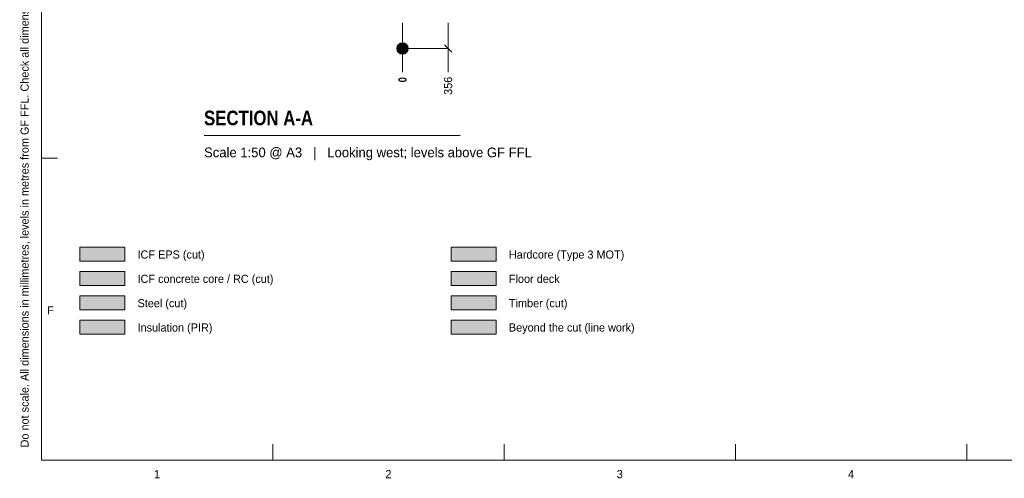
# Model space of a CAD drawing. Header units: millimetres. Extents: x 17 to 413, y 4 to 292.
# Tile 1 of 18: x 17 to 170, y 4 to 76. Entities that reach past the tile are written whole.
import ezdxf
from ezdxf.enums import TextEntityAlignment as Align

# ---------------------------------------------------------------- set-up
doc = ezdxf.new("R2010")
doc.units = ezdxf.units.MM
for name, color, linetype in [('FILL-C_BDBDBF', 7, 'Continuous'), ('FILL-EPS', 7, 'Continuous'), ('FILL-MASONRY_FILL', 7, 'Continuous'), ('FILL-STEEL', 7, 'Continuous'), ('FILL-STEEL_GREY', 7, 'Continuous'), ('FILL-TIMBER', 7, 'Continuous'), ('FILL-WHITE', 7, 'Continuous'), ('LINE-INK', 7, 'Continuous'), ('TEXT-INK', 7, 'Continuous'), ('TEXT-STEEL_GREY', 7, 'Continuous')]:
    doc.layers.add(name, color=color, linetype=linetype)
doc.styles.add('OpenSansCondensed-Bold', font='OpenSansCondensed-Bold.ttf')

msp = doc.modelspace()

# ---------------------------------------------------------------- hatches: boundary and pattern name
at = {"layer": 'FILL-C_BDBDBF', "true_color": 0xbdbdbf}
h = msp.add_hatch(color=9, dxfattribs=at)
h.dxf.hatch_style = 1
h.paths.add_polyline_path([(26, 34.3), (33, 34.3), (33, 36.5), (26, 36.5)])
at = {"layer": 'FILL-EPS', "true_color": 0xccffff}
h = msp.add_hatch(color=7, dxfattribs=at)
h.dxf.hatch_style = 1
h.paths.add_polyline_path([(26, 38.1), (33, 38.1), (33, 40.3), (26, 40.3)])
at = {"layer": 'FILL-MASONRY_FILL', "true_color": 0xe0d9cc}
h = msp.add_hatch(color=254, dxfattribs=at)
h.dxf.hatch_style = 1
h.paths.add_polyline_path([(84, 38.1), (91, 38.1), (91, 40.3), (84, 40.3)])
at = {"layer": 'FILL-STEEL', "true_color": 0x0d2973}
h = msp.add_hatch(color=166, dxfattribs=at)
h.dxf.hatch_style = 1
h.paths.add_polyline_path([(26, 30.5), (33, 30.5), (33, 32.7), (26, 32.7)])
at = {"layer": 'FILL-STEEL_GREY', "true_color": 0x737378}
h = msp.add_hatch(color=8, dxfattribs=at)
h.dxf.hatch_style = 1
h.paths.add_polyline_path([(84, 34.3), (91, 34.3), (91, 36.5), (84, 36.5)])
at = {"layer": 'FILL-TIMBER', "true_color": 0xedd6a8}
h = msp.add_hatch(color=41, dxfattribs=at)
h.dxf.hatch_style = 1
h.paths.add_polyline_path([(84, 30.5), (91, 30.5), (91, 32.7), (84, 32.7)])
at = {"layer": 'FILL-TIMBER', "true_color": 0xfced9e}
h = msp.add_hatch(color=41, dxfattribs=at)
h.dxf.hatch_style = 1
h.paths.add_polyline_path([(26, 26.7), (33, 26.7), (33, 28.9), (26, 28.9)])
at = {"layer": 'FILL-WHITE', "true_color": 0xffffff}
h = msp.add_hatch(color=7, dxfattribs=at)
h.dxf.hatch_style = 1
h.paths.add_polyline_path([(77.29, 71.32), (77.26, 71.55), (77.17, 71.77), (77.02, 71.95), (76.84, 72.09), (76.62, 72.18), (76.39, 72.22), (76.15, 72.18), (75.94, 72.09), (75.75, 71.95), (75.61, 71.77), (75.52, 71.55), (75.49, 71.32), (75.52, 71.08), (75.61, 70.87), (75.75, 70.68), (75.94, 70.54), (76.15, 70.45), (76.39, 70.42), (76.62, 70.45), (76.84, 70.54), (77.02, 70.68), (77.17, 70.87), (77.26, 71.08)])
h = msp.add_hatch(color=7, dxfattribs=at)
h.dxf.hatch_style = 1
h.paths.add_polyline_path([(84, 26.7), (91, 26.7), (91, 28.9), (84, 28.9)])

# ---------------------------------------------------------------- linework, layer by layer
at = {"layer": 'LINE-INK', "lineweight": 5}
for p, q in [((76.39, 75.32), (76.39, 69.82)), ((83.51, 75.32), (83.51, 69.82)), ((76.39, 71.32), (83.51, 71.32)), ((82.94, 71.88), (84.07, 70.75)), ((76.39, 69.82), (76.39, 68.5)), ((83.51, 69.82), (83.51, 68.5)), ((76.39, 68.5), (76.39, 67.62)), ((83.51, 68.5), (83.51, 67.62)), ((45.39, 57.72), (85.39, 57.72)), ((20, 54.17), (22.5, 54.17)), ((56.12, 7), (56.12, 9.5)), ((92.25, 7), (92.25, 9.5)), ((128.38, 7), (128.38, 9.5)), ((164.5, 7), (164.5, 9.5))]:
    msp.add_line(p, q, dxfattribs=at)
for points in [[(20, 7), (413, 7), (413, 290), (20, 290)], [(26, 38.1), (33, 38.1), (33, 40.3), (26, 40.3)], [(84, 38.1), (91, 38.1), (91, 40.3), (84, 40.3)], [(26, 34.3), (33, 34.3), (33, 36.5), (26, 36.5)], [(84, 34.3), (91, 34.3), (91, 36.5), (84, 36.5)], [(26, 30.5), (33, 30.5), (33, 32.7), (26, 32.7)], [(84, 30.5), (91, 30.5), (91, 32.7), (84, 32.7)], [(26, 26.7), (33, 26.7), (33, 28.9), (26, 28.9)], [(84, 26.7), (91, 26.7), (91, 28.9), (84, 28.9)]]:
    msp.add_lwpolyline(points, close=True, dxfattribs=at)
msp.add_circle((76.39, 71.32), 0.9, dxfattribs=at)

# ---------------------------------------------------------------- texts
at = {"layer": 'TEXT-INK', "style": 'OpenSansCondensed-Bold'}
msp.add_text('0', height=1.27, rotation=90, dxfattribs=at).set_placement((77.02, 66.03))
at = {"layer": 'TEXT-INK'}
msp.add_text('356', height=1.27, rotation=90, dxfattribs=at).set_placement((84.14, 64.07))
at = {"layer": 'TEXT-INK', "style": 'OpenSansCondensed-Bold'}
msp.add_text('SECTION A-A', height=2.286, dxfattribs=at).set_placement((45.39, 59.32))
at = {"layer": 'TEXT-INK'}
for s, p in [('ICF EPS (cut)', (35, 38.5)), ('Hardcore (Type 3 MOT)', (93, 38.5)), ('ICF concrete core / RC (cut)', (35, 34.7)), ('Floor deck', (93, 34.7)), ('Steel (cut)', (35, 30.9)), ('Timber (cut)', (93, 30.9)), ('Insulation (PIR)', (35, 27.1)), ('Beyond the cut (line work)', (93, 27.1))]:
    msp.add_text(s, height=1.27, dxfattribs=at).set_placement(p)
at = {"layer": 'TEXT-STEEL_GREY'}
msp.add_text('Do not scale. All dimensions in millimetres, levels in metres from GF FFL. Check all dimensions on site.', height=1.27, rotation=90, dxfattribs=at).set_placement((18, 9))
msp.add_text('Scale 1:50 @ A3   |   Looking west; levels above GF FFL', height=1.524, dxfattribs=at).set_placement((45.39, 54.32))
for s, p in [('F', (21.4, 29.78)), ('1', (38.06, 4.2)), ('2', (74.19, 4.2)), ('3', (110.31, 4.2)), ('4', (146.44, 4.2))]:
    msp.add_text(s, height=1.27, dxfattribs=at).set_placement(p, align=Align.CENTER)

doc.saveas('drawing.dxf')
